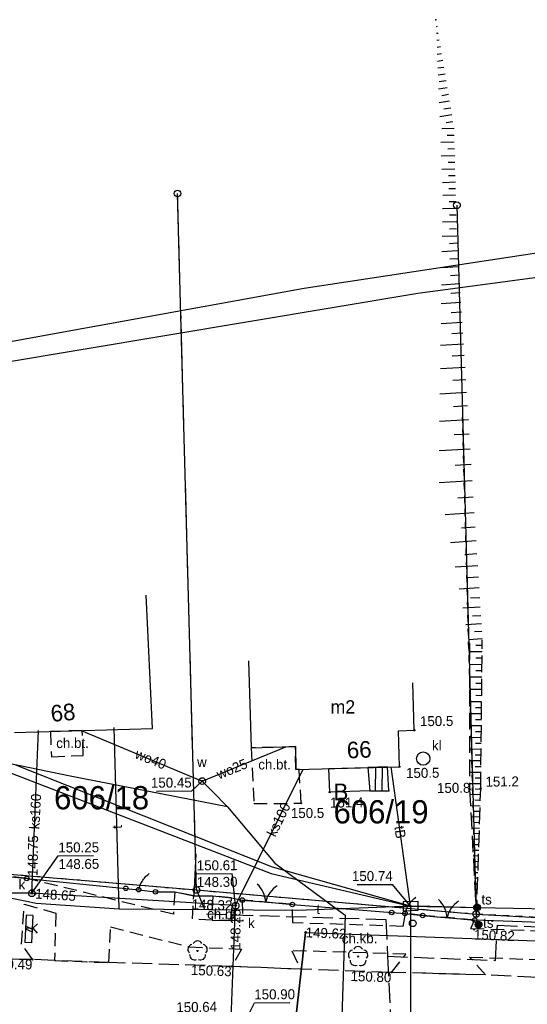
# Model space of a CAD drawing. Extents: x 7582895 to 7584772, y 6020395 to 6021139.
# Tile 13 of 49: x 7583777 to 7583815, y 6020698 to 6020772. Entities that reach past the tile are written whole.
import ezdxf
from ezdxf.enums import TextEntityAlignment as Align

# ---------------------------------------------------------------- set-up
doc = ezdxf.new("R2010")
doc.units = 0
for name, pattern in [('1_1', [0]), ('1_OTKC', [1.5, 1, -0.5]), ('1_OTKJ', [2, 1.5, -0.5]), ('1_OTRK', [1.75, 1.25, -0.5]), ('1_OTRKG', [1.75, 1.25, -0.5]), ('3_EGBS', [0]), ('3_EGBSG', [0]), ('3_EGBU_A', [0]), ('4_SUGP', [0]), ('4_SUKP', [0]), ('4_SULO', [0]), ('4_SUPK', [0]), ('4_SUPP_P', [2, 1.5, -0.5]), ('4_SUTP_A', [0]), ('4_SUWP', [0]), ('GDE', [0]), ('GUZ', [1, 0.5, -0.5])]:
    doc.linetypes.add(name, pattern=pattern)
doc.layers.get('0').update_dxf_attribs({"linetype": 'CONTINUOUS'})
for name, color, linetype in [('Dzialki', 7, 'GDE'), ('EADTD_T_0', 216, 'CONTINUOUS'), ('EGBB_E_T_0', 7, 'CONTINUOUS'), ('EGBB_L_0', 36, '3_EGBU_A'), ('EGBE_L_3', 7, '3_EGBS'), ('Numery_dzialek', 7, 'CONTINUOUS'), ('Numery_uzytkow', 3, 'CONTINUOUS'), ('OTD_L_12', 7, 'CONTINUOUS'), ('OTK_E_T_1', 7, 'CONTINUOUS'), ('OTK_L_0', 7, '1_OTKJ'), ('OTK_L_2', 7, '1_OTKC'), ('OTK_L_8', 7, 'CONTINUOUS'), ('OTO_L_0', 7, 'CONTINUOUS'), ('OTO_L_1', 7, 'CONTINUOUS'), ('OTO_L_2', 7, 'CONTINUOUS'), ('OTR_L_1', 7, '1_OTRK'), ('OTR_T_0', 7, 'CONTINUOUS'), ('OTR_T_1', 7, 'CONTINUOUS'), ('OTZ_T_0', 96, 'CONTINUOUS'), ('P_SUTP_L_0', 30, '4_SUPP_P'), ('Punkty', 7, 'CONTINUOUS'), ('SUGP_L_0', 52, '4_SUGP'), ('SUGR_T_0', 52, 'CONTINUOUS'), ('SUK_E_T_2', 36, 'CONTINUOUS'), ('SUK_E_T_4', 36, 'CONTINUOUS'), ('SUK_T_2', 36, 'CONTINUOUS'), ('SUK_T_3', 36, 'CONTINUOUS'), ('SUKP_E_T_0', 36, 'CONTINUOUS'), ('SUKP_L_0', 36, '4_SUKP'), ('SUKR_T_0', 36, 'CONTINUOUS'), ('SUL_L_1', 7, '4_SULO'), ('SUP_E_T_1', 7, 'CONTINUOUS'), ('SUP_L_1', 7, '4_SUPK'), ('SUP_T_0', 7, 'CONTINUOUS'), ('SUP_T_4', 7, 'CONTINUOUS'), ('SUT_E_T_0', 30, 'CONTINUOUS'), ('SUT_T_0', 30, 'CONTINUOUS'), ('SUTP_E_T_0', 30, 'CONTINUOUS'), ('SUTP_L_0', 30, '4_SUTP_A'), ('SUTR_T_0', 30, 'CONTINUOUS'), ('SUWP_E_T_0', 5, 'CONTINUOUS'), ('SUWP_L_0', 5, '4_SUWP'), ('SUWR_T_0', 5, 'CONTINUOUS'), ('Uzytki', 3, 'GUZ')]:
    doc.layers.add(name, color=color, linetype=linetype)

# ---------------------------------------------------------------- blocks, each defined once
blk = doc.blocks.new('GRT')
at = {"linetype": 'CONTINUOUS'}
blk.add_circle((0, 0), 0.25, dxfattribs=at)
blk = doc.blocks.new('1_OTRN')
at = {"linetype": 'CONTINUOUS'}
blk.add_circle((0, 0), 0.045, dxfattribs=at)
blk = doc.blocks.new('1_OTRS')
at = {"linetype": 'CONTINUOUS'}
blk.add_circle((0, 0), 0.045, dxfattribs=at)
blk = doc.blocks.new('1_OTZL')
at = {"linetype": 'CONTINUOUS'}
blk.add_circle((0, 0), 0.045, dxfattribs=at)
for centre, start, end in [((0, 0.375), 30.14012, 149.85988), ((-0.357, 0.116), 102.14447, 221.86002), ((0.357, 0.116), 318.13998, 77.85553), ((-0.22, -0.303), 174.14818, 293.85423), ((0.22, -0.303), 246.14577, 5.85182)]:
    blk.add_arc(centre, 0.375, start, end, dxfattribs=at)
blk = doc.blocks.new('4_SUPS')
at = {"linetype": 'CONTINUOUS'}
blk.add_circle((0, 0), 0.0625, dxfattribs=at)
blk = doc.blocks.new('4_SUKM')
at = {"linetype": 'CONTINUOUS'}
blk.add_circle((0, 0), 0.5, dxfattribs=at)
blk = doc.blocks.new('4_SUKS')
at = {"linetype": 'CONTINUOUS'}
blk.add_circle((0, 0), 0.25, dxfattribs=at)
blk = doc.blocks.new('4_SUPK')
at = {"linetype": 'CONTINUOUS'}
blk.add_circle((0, 0), 0.25, dxfattribs=at)
blk = doc.blocks.new('4_SUPW')
at = {"linetype": 'CONTINUOUS'}
blk.add_circle((0, 0), 0.25, dxfattribs=at)
blk = doc.blocks.new('4_SUTK')
at = {"linetype": 'CONTINUOUS'}
for radius in [0.25, 0.225, 0.2, 0.175, 0.15, 0.125, 0.1, 0.075, 0.05, 0.025, 0.00715]:
    blk.add_circle((0, 0), radius, dxfattribs=at)

msp = doc.modelspace()

# ---------------------------------------------------------------- linework, layer by layer
at = {"layer": 'Dzialki'}
for p, q in [((7583790.31, 6020706.65), (7583788.89, 6020759.07)), ((7583809.92, 6020758.19), (7583811.36, 6020704.84)), ((7583769.24, 6020708.44), (7583790.31, 6020706.65)), ((7583790.31, 6020706.65), (7583811.36, 6020704.84)), ((7583811.36, 6020704.84), (7583834.82, 6020703.53))]:
    msp.add_line(p, q, dxfattribs=at)
at = {"layer": 'EGBB_L_0', "linetype": '3_EGBU_A'}
for p, q in [((7583786.99, 6020718.8), (7583786.52, 6020728.83)), ((7583794.22, 6020723.9), (7583794.44, 6020717.34)), ((7583806.71, 6020718.67), (7583806.61, 6020722.24)), ((7583776.6, 6020718.51), (7583786.99, 6020718.8)), ((7583805.51, 6020718.62), (7583806.71, 6020718.67)), ((7583805.6, 6020715.93), (7583805.51, 6020718.62)), ((7583794.44, 6020717.34), (7583797.76, 6020717.44)), ((7583797.76, 6020717.44), (7583797.8, 6020715.73)), ((7583797.8, 6020715.73), (7583805.6, 6020715.93))]:
    msp.add_line(p, q, dxfattribs=at)
at = {"layer": 'EGBE_L_3', "linetype": '3_EGBS'}
for p, q in [((7583800.27, 6020715.79), (7583803.22, 6020715.87)), ((7583800.34, 6020714.01), (7583800.27, 6020715.79)), ((7583804.7, 6020715.91), (7583803.22, 6020715.87)), ((7583803.22, 6020715.87), (7583803.35, 6020714.12)), ((7583803.8, 6020714.12), (7583803.81, 6020715.89)), ((7583804.3, 6020714.11), (7583804.31, 6020715.9)), ((7583804.8, 6020714.11), (7583804.7, 6020715.91)), ((7583803.35, 6020714.12), (7583800.34, 6020714.01))]:
    msp.add_line(p, q, dxfattribs=at)
at = {"layer": 'EGBE_L_3', "linetype": '3_EGBSG'}
msp.add_line((7583803.35, 6020714.12), (7583804.8, 6020714.11), dxfattribs=at)
at = {"layer": 'EGBE_L_3', "linetype": '3_EGBS'}
msp.add_point((7583804.8, 6020714.11), dxfattribs=at)
at = {"layer": 'OTD_L_12'}
for p, q in [((7583777.49, 6020704.76), (7583777.39, 6020702.7)), ((7583777.99, 6020704.74), (7583777.49, 6020704.76)), ((7583777.99, 6020704.74), (7583777.89, 6020702.68)), ((7583777.45, 6020703.94), (7583777.94, 6020703.71)), ((7583777.44, 6020703.73), (7583777.93, 6020703.5)), ((7583777.89, 6020702.68), (7583777.39, 6020702.7))]:
    msp.add_line(p, q, dxfattribs=at)
at = {"layer": 'OTK_L_0', "linetype": '1_OTKJ'}
for p, q in [((7583777.96, 6020701.42), (7583772.31, 6020701.46)), ((7583779.62, 6020701.33), (7583777.96, 6020701.42)), ((7583783.71, 6020701.19), (7583779.62, 6020701.33)), ((7583792.97, 6020700.9), (7583783.71, 6020701.19)), ((7583798.16, 6020700.68), (7583792.97, 6020700.9)), ((7583804.99, 6020700.45), (7583798.16, 6020700.68)), ((7583812.08, 6020700.25), (7583804.99, 6020700.45)), ((7583829.97, 6020699.34), (7583812.08, 6020700.25))]:
    msp.add_line(p, q, dxfattribs=at)
at = {"layer": 'OTK_L_2', "linetype": '1_OTKC'}
for p, q in [((7583781.71, 6020718.65), (7583779.32, 6020718.58)), ((7583781.79, 6020716.77), (7583781.71, 6020718.65)), ((7583779.32, 6020718.58), (7583779.39, 6020716.68)), ((7583797.76, 6020717.44), (7583794.44, 6020717.34)), ((7583794.44, 6020717.34), (7583794.64, 6020713.15)), ((7583797.8, 6020715.73), (7583797.76, 6020717.44)), ((7583779.39, 6020716.68), (7583781.79, 6020716.77)), ((7583798.05, 6020715.74), (7583797.8, 6020715.73)), ((7583798.18, 6020713.18), (7583798.05, 6020715.74)), ((7583794.64, 6020713.15), (7583798.18, 6020713.18)), ((7583777.53, 6020707.52), (7583773.11, 6020708)), ((7583788.58, 6020704.82), (7583777.53, 6020707.52)), ((7583788.67, 6020706.5), (7583788.58, 6020704.82)), ((7583790.1, 6020706.22), (7583788.67, 6020706.5)), ((7583790.01, 6020704.47), (7583790.1, 6020706.22)), ((7583791.53, 6020706.21), (7583791.48, 6020704.37)), ((7583792.94, 6020706.05), (7583791.53, 6020706.21)), ((7583792.99, 6020704.34), (7583792.94, 6020706.05)), ((7583777.15, 6020702.57), (7583777.35, 6020705.58)), ((7583777.35, 6020705.58), (7583779.73, 6020704.91)), ((7583797.53, 6020705.56), (7583793.76, 6020705.89)), ((7583793.76, 6020705.89), (7583793.79, 6020704.31)), ((7583797.56, 6020704.18), (7583797.53, 6020705.56)), ((7583779.73, 6020704.91), (7583779.62, 6020701.33)), ((7583806.01, 6020704.88), (7583805.84, 6020703.91)), ((7583807.34, 6020704.73), (7583806.01, 6020704.88)), ((7583811.25, 6020704.39), (7583807.34, 6020704.73)), ((7583783.71, 6020701.19), (7583783.85, 6020703.88)), ((7583783.85, 6020703.88), (7583789.76, 6020702.36)), ((7583791.48, 6020704.37), (7583790.01, 6020704.47)), ((7583791.48, 6020704.37), (7583792.99, 6020704.34)), ((7583792.99, 6020704.34), (7583791.48, 6020704.37)), ((7583793.79, 6020704.31), (7583792.99, 6020704.34)), ((7583805.84, 6020703.91), (7583797.56, 6020704.18)), ((7583810.97, 6020703.76), (7583811.25, 6020704.39)), ((7583810.97, 6020703.76), (7583848.24, 6020702.39)), ((7583777.96, 6020701.42), (7583777.15, 6020702.57)), ((7583789.76, 6020702.36), (7583793.71, 6020702.2)), ((7583793.71, 6020702.2), (7583792.97, 6020700.9)), ((7583797.5, 6020702.08), (7583798.16, 6020700.68)), ((7583806.08, 6020701.82), (7583797.5, 6020702.08)), ((7583804.99, 6020700.45), (7583806.08, 6020701.82)), ((7583812.08, 6020700.25), (7583810.87, 6020701.6)), ((7583810.87, 6020701.6), (7583847.86, 6020700.21)), ((7583777.96, 6020701.42), (7583772.31, 6020701.46)), ((7583779.62, 6020701.33), (7583783.71, 6020701.19)), ((7583798.16, 6020700.68), (7583792.97, 6020700.9)), ((7583812.08, 6020700.25), (7583804.99, 6020700.45))]:
    msp.add_line(p, q, dxfattribs=at)
at = {"layer": 'OTK_L_8', "linetype": '1_OTKJ'}
for p, q in [((7583777.48, 6020703.79), (7583777.98, 6020703.77)), ((7583777.98, 6020703.77), (7583778.34, 6020704.11)), ((7583777.98, 6020703.77), (7583778.32, 6020703.41))]:
    msp.add_line(p, q, dxfattribs=at)
at = {"layer": 'OTO_L_0'}
for p, q in [((7583790.25, 6020709.37), (7583790.1, 6020706.22)), ((7583777.53, 6020707.52), (7583784.99, 6020706.77)), ((7583784.99, 6020706.77), (7583785.96, 6020706.67)), ((7583787.22, 6020706.51), (7583788.67, 6020706.5)), ((7583788.67, 6020706.5), (7583790.1, 6020706.22)), ((7583790.1, 6020706.22), (7583791.53, 6020706.21)), ((7583791.53, 6020706.21), (7583792.94, 6020706.05)), ((7583792.94, 6020706.05), (7583793.76, 6020705.89)), ((7583797.53, 6020705.56), (7583805.01, 6020704.96)), ((7583805.01, 6020704.96), (7583806.01, 6020704.88)), ((7583816.27, 6020704.2), (7583811.25, 6020704.39))]:
    msp.add_line(p, q, dxfattribs=at)
for centre in [(7583784.99, 6020706.77), (7583805.01, 6020704.96)]:
    msp.add_circle(centre, 0.17, dxfattribs=at)
at = {"layer": 'OTO_L_1'}
for p, q in [((7583775.94, 6020707.69), (7583777.53, 6020707.52)), ((7583793.76, 6020705.89), (7583795.02, 6020705.78)), ((7583794.77, 6020705.8), (7583796.27, 6020705.67)), ((7583796.27, 6020705.67), (7583797.53, 6020705.56)), ((7583807.34, 6020704.73), (7583808.67, 6020704.61)), ((7583808.42, 6020704.64), (7583809.92, 6020704.51)), ((7583809.92, 6020704.51), (7583811.25, 6020704.39))]:
    msp.add_line(p, q, dxfattribs=at)
for centre in [(7583777.53, 6020707.52), (7583793.76, 6020705.89), (7583797.53, 6020705.56), (7583807.34, 6020704.73), (7583811.25, 6020704.39)]:
    msp.add_circle(centre, 0.17, dxfattribs=at)
for centre, start, end in [((7583793.523, 6020705.633), 2.94192, 47.0163), ((7583797.47, 6020705.288), 122.97864, 167.05302), ((7583807.173, 6020704.467), 2.97471, 47.04908), ((7583811.12, 6020704.124), 123.01143, 167.08581)]:
    msp.add_arc(centre, 2, start, end, dxfattribs=at)
at = {"layer": 'OTO_L_2'}
for p, q in [((7583786.33, 6020707.46), (7583786.4, 6020707.54)), ((7583786.4, 6020707.54), (7583786.45, 6020707.61)), ((7583786.45, 6020707.61), (7583786.51, 6020707.68)), ((7583786.51, 6020707.68), (7583786.58, 6020707.74)), ((7583786.58, 6020707.74), (7583786.65, 6020707.8)), ((7583786.65, 6020707.8), (7583786.73, 6020707.86)), ((7583786.73, 6020707.86), (7583786.75, 6020707.88)), ((7583785.96, 6020706.67), (7583785.99, 6020706.77)), ((7583785.99, 6020706.77), (7583786.02, 6020706.86)), ((7583786.02, 6020706.86), (7583786.05, 6020706.95)), ((7583786.05, 6020706.95), (7583786.09, 6020707.05)), ((7583786.09, 6020707.05), (7583786.13, 6020707.13)), ((7583786.13, 6020707.13), (7583786.17, 6020707.22)), ((7583786.17, 6020707.22), (7583786.23, 6020707.3)), ((7583786.23, 6020707.3), (7583786.27, 6020707.39)), ((7583786.27, 6020707.39), (7583786.33, 6020707.46)), ((7583785.96, 6020706.67), (7583786.59, 6020706.59)), ((7583786.59, 6020706.59), (7583787.22, 6020706.51)), ((7583806.64, 6020705.96), (7583806.71, 6020706.02)), ((7583806.71, 6020706.02), (7583806.79, 6020706.08)), ((7583806.79, 6020706.08), (7583806.82, 6020706.1)), ((7583806.14, 6020705.26), (7583806.18, 6020705.34)), ((7583806.18, 6020705.34), (7583806.22, 6020705.43)), ((7583806.22, 6020705.43), (7583806.28, 6020705.51)), ((7583806.28, 6020705.51), (7583806.32, 6020705.6)), ((7583806.32, 6020705.6), (7583806.39, 6020705.67)), ((7583806.39, 6020705.67), (7583806.45, 6020705.76)), ((7583806.45, 6020705.76), (7583806.51, 6020705.82)), ((7583806.51, 6020705.82), (7583806.57, 6020705.89)), ((7583806.57, 6020705.89), (7583806.64, 6020705.96)), ((7583806.01, 6020704.88), (7583806.04, 6020704.98)), ((7583806.01, 6020704.88), (7583806.68, 6020704.81)), ((7583806.04, 6020704.98), (7583806.07, 6020705.07)), ((7583806.07, 6020705.07), (7583806.1, 6020705.16)), ((7583806.1, 6020705.16), (7583806.14, 6020705.26)), ((7583806.68, 6020704.81), (7583807.34, 6020704.73))]:
    msp.add_line(p, q, dxfattribs=at)
for centre in [(7583785.96, 6020706.67), (7583787.22, 6020706.51), (7583806.01, 6020704.88), (7583807.34, 6020704.73)]:
    msp.add_circle(centre, 0.17, dxfattribs=at)
at = {"layer": 'OTR_L_1', "linetype": '1_1'}
for p, q in [((7583808.42, 6020771.64), (7583808.36, 6020771.63)), ((7583808.51, 6020771.13), (7583808.38, 6020771.11)), ((7583808.59, 6020770.62), (7583808.4, 6020770.59)), ((7583808.68, 6020770.11), (7583808.42, 6020770.07)), ((7583808.76, 6020769.6), (7583808.44, 6020769.54)), ((7583808.85, 6020769.09), (7583808.46, 6020769.02)), ((7583808.94, 6020768.57), (7583808.48, 6020768.5)), ((7583809.02, 6020768.06), (7583808.5, 6020767.98)), ((7583809.11, 6020767.55), (7583808.59, 6020767.47)), ((7583809.19, 6020767.04), (7583808.54, 6020766.93)), ((7583809.28, 6020766.53), (7583808.77, 6020766.44)), ((7583809.36, 6020766.02), (7583808.58, 6020765.89)), ((7583809.45, 6020765.51), (7583808.94, 6020765.42)), ((7583809.53, 6020764.99), (7583808.62, 6020764.84)), ((7583809.7, 6020763.97), (7583808.78, 6020763.95)), ((7583809.62, 6020764.48), (7583809.11, 6020764.4)), ((7583809.71, 6020763.45), (7583809.19, 6020763.44)), ((7583809.72, 6020762.94), (7583808.7, 6020762.91)), ((7583809.73, 6020762.43), (7583809.23, 6020762.41)), ((7583809.75, 6020761.92), (7583808.74, 6020761.89)), ((7583809.77, 6020760.91), (7583808.78, 6020760.89)), ((7583809.76, 6020761.41), (7583809.26, 6020761.4)), ((7583809.79, 6020760.41), (7583809.29, 6020760.4)), ((7583809.8, 6020759.92), (7583808.82, 6020759.89)), ((7583809.81, 6020759.43), (7583809.32, 6020759.42)), ((7583809.82, 6020758.94), (7583808.85, 6020758.92)), ((7583809.85, 6020757.96), (7583808.84, 6020757.93)), ((7583809.84, 6020758.45), (7583809.34, 6020758.44)), ((7583809.86, 6020757.45), (7583809.35, 6020757.44)), ((7583809.88, 6020756.94), (7583808.82, 6020756.91)), ((7583809.9, 6020755.87), (7583808.81, 6020755.85)), ((7583809.89, 6020756.41), (7583809.35, 6020756.4)), ((7583809.93, 6020755.33), (7583809.37, 6020755.29)), ((7583809.97, 6020754.76), (7583808.79, 6020754.69)), ((7583810.04, 6020753.56), (7583808.78, 6020753.48)), ((7583810, 6020754.17), (7583809.39, 6020754.13)), ((7583810.08, 6020752.93), (7583809.43, 6020752.89)), ((7583810.13, 6020752.27), (7583808.76, 6020752.18)), ((7583810.17, 6020751.59), (7583809.46, 6020751.54)), ((7583810.21, 6020750.87), (7583808.74, 6020750.78)), ((7583810.26, 6020750.14), (7583809.49, 6020750.09)), ((7583810.31, 6020749.37), (7583808.72, 6020749.27)), ((7583810.36, 6020748.57), (7583809.53, 6020748.52)), ((7583810.41, 6020747.74), (7583808.69, 6020747.63)), ((7583810.47, 6020746.88), (7583809.57, 6020746.82)), ((7583810.53, 6020745.99), (7583808.67, 6020745.87)), ((7583810.59, 6020745.06), (7583809.62, 6020745)), ((7583810.65, 6020744.09), (7583808.64, 6020743.97)), ((7583810.71, 6020743.09), (7583809.67, 6020743.03)), ((7583810.78, 6020742.05), (7583808.61, 6020741.91)), ((7583810.85, 6020740.97), (7583809.72, 6020740.9)), ((7583810.92, 6020739.84), (7583808.58, 6020739.7)), ((7583810.99, 6020738.68), (7583809.78, 6020738.6)), ((7583811.07, 6020737.46), (7583808.57, 6020737.3)), ((7583811.15, 6020736.22), (7583809.98, 6020736.14)), ((7583811.22, 6020735.04), (7583809.03, 6020734.9)), ((7583811.29, 6020733.95), (7583810.26, 6020733.88)), ((7583811.36, 6020732.92), (7583809.43, 6020732.79)), ((7583811.42, 6020731.95), (7583810.51, 6020731.89)), ((7583811.48, 6020731.04), (7583809.78, 6020730.94)), ((7583811.53, 6020730.2), (7583810.73, 6020730.14)), ((7583811.58, 6020729.4), (7583810.09, 6020729.3)), ((7583811.63, 6020728.65), (7583810.93, 6020728.61)), ((7583811.67, 6020727.95), (7583810.36, 6020727.87)), ((7583811.72, 6020727.29), (7583811.1, 6020727.25)), ((7583811.76, 6020726.68), (7583810.6, 6020726.6)), ((7583811.79, 6020726.1), (7583811.25, 6020726.07)), ((7583811.83, 6020725.56), (7583810.81, 6020725.49)), ((7583811.82, 6020724.57), (7583810.86, 6020724.58)), ((7583811.83, 6020725.05), (7583811.34, 6020725.05)), ((7583811.82, 6020724.09), (7583811.34, 6020724.09)), ((7583811.81, 6020723.61), (7583810.86, 6020723.62)), ((7583811.81, 6020723.14), (7583811.34, 6020723.14)), ((7583811.8, 6020722.67), (7583810.87, 6020722.68)), ((7583811.79, 6020721.73), (7583810.87, 6020721.74)), ((7583811.8, 6020722.2), (7583811.33, 6020722.2)), ((7583811.79, 6020721.27), (7583811.33, 6020721.28)), ((7583811.78, 6020720.81), (7583810.87, 6020720.82)), ((7583811.78, 6020720.35), (7583811.32, 6020720.36)), ((7583811.77, 6020719.9), (7583810.87, 6020719.91)), ((7583811.77, 6020719.45), (7583811.32, 6020719.45)), ((7583811.76, 6020719), (7583810.87, 6020719.01)), ((7583811.75, 6020718.11), (7583810.87, 6020718.12)), ((7583811.76, 6020718.55), (7583811.31, 6020718.56)), ((7583811.74, 6020717.23), (7583810.87, 6020717.24)), ((7583811.75, 6020717.67), (7583811.31, 6020717.67)), ((7583811.74, 6020716.79), (7583811.3, 6020716.79)), ((7583811.73, 6020716.36), (7583810.87, 6020716.36)), ((7583811.73, 6020715.92), (7583811.3, 6020715.93)), ((7583811.72, 6020715.49), (7583810.87, 6020715.5)), ((7583811.72, 6020715.07), (7583811.3, 6020715.07)), ((7583811.72, 6020714.64), (7583810.87, 6020714.65)), ((7583811.71, 6020714.22), (7583811.29, 6020714.24)), ((7583811.7, 6020713.8), (7583810.89, 6020713.83)), ((7583811.67, 6020712.97), (7583810.94, 6020712.99)), ((7583811.68, 6020713.38), (7583811.26, 6020713.4)), ((7583811.64, 6020712.13), (7583810.98, 6020712.15)), ((7583811.65, 6020712.55), (7583811.24, 6020712.56)), ((7583811.61, 6020711.29), (7583811.03, 6020711.31)), ((7583811.63, 6020711.71), (7583811.21, 6020711.72)), ((7583811.58, 6020710.46), (7583811.08, 6020710.47)), ((7583811.6, 6020710.87), (7583811.18, 6020710.89)), ((7583811.57, 6020710.04), (7583811.15, 6020710.05)), ((7583811.56, 6020709.62), (7583811.12, 6020709.63)), ((7583811.54, 6020709.2), (7583811.14, 6020709.21)), ((7583811.53, 6020708.78), (7583811.17, 6020708.79)), ((7583811.52, 6020708.36), (7583811.19, 6020708.37)), ((7583811.5, 6020707.94), (7583811.21, 6020707.95)), ((7583811.49, 6020707.53), (7583811.23, 6020707.53)), ((7583811.47, 6020707.11), (7583811.26, 6020707.12)), ((7583811.46, 6020706.69), (7583811.28, 6020706.7)), ((7583811.45, 6020706.27), (7583811.3, 6020706.28)), ((7583811.43, 6020705.85), (7583811.32, 6020705.86)), ((7583811.42, 6020705.43), (7583811.35, 6020705.44)), ((7583811.4, 6020705.02), (7583811.37, 6020705.02))]:
    msp.add_line(p, q, dxfattribs=at)
at = {"layer": 'OTR_L_1', "linetype": '1_OTRKG'}
for p, q in [((7583811.71, 6020714.29), (7583811.83, 6020725.49)), ((7583811.39, 6020704.62), (7583811.71, 6020714.29))]:
    msp.add_line(p, q, dxfattribs=at)
at = {"layer": 'OTR_L_1', "linetype": '1_OTRK'}
for p, q in [((7583810.86, 6020725.22), (7583810.87, 6020714.23)), ((7583810.87, 6020714.23), (7583811.39, 6020704.62))]:
    msp.add_line(p, q, dxfattribs=at)
at = {"layer": 'OTR_L_1', "linetype": '1_1'}
msp.add_point((7583808.34, 6020772.16), dxfattribs=at)
at = {"layer": 'P_SUTP_L_0', "linetype": '4_SUPP_P'}
for p, q in [((7583790.31, 6020706.65), (7583791.07, 6020704.85)), ((7583791.07, 6020704.85), (7583804.57, 6020704.43)), ((7583804.57, 6020704.43), (7583804.7, 6020701.66)), ((7583812.81, 6020701.35), (7583812.97, 6020704)), ((7583812.97, 6020704), (7583834.75, 6020703.08)), ((7583804.7, 6020701.66), (7583812.81, 6020701.35)), ((7583804.7, 6020701.66), (7583805.26, 6020689.69))]:
    msp.add_line(p, q, dxfattribs=at)
at = {"layer": 'SUGP_L_0', "linetype": '4_SUGP'}
for p, q in [((7583797.1, 6020690.84), (7583798.53, 6020703.46)), ((7583798.53, 6020703.46), (7583815.92, 6020702.81))]:
    msp.add_line(p, q, dxfattribs=at)
at = {"layer": 'SUKP_L_0', "linetype": '4_SUKP'}
for p, q in [((7583798.43, 6020751.94), (7583818.55, 6020755)), ((7583806.98, 6020751.57), (7583834.66, 6020755.29)), ((7583765.1, 6020745.9), (7583798.43, 6020751.94)), ((7583775.25, 6020746.27), (7583806.98, 6020751.57)), ((7583777.92, 6020706.4), (7583778.41, 6020718.65)), ((7583793.26, 6020705.47), (7583798.35, 6020715.74)), ((7583777.92, 6020706.4), (7583756.39, 6020706.43)), ((7583793.26, 6020705.47), (7583777.92, 6020706.4)), ((7583792.82, 6020694.42), (7583793.26, 6020705.47))]:
    msp.add_line(p, q, dxfattribs=at)
at = {"layer": 'SUKR_T_0', "linetype": 'CONTINUOUS'}
for p, q in [((7583777.92, 6020706.4), (7583779.91, 6020709.22)), ((7583779.91, 6020709.22), (7583782.55, 6020709.24)), ((7583790.33, 6020707.87), (7583792.99, 6020707.89)), ((7583793.26, 6020705.47), (7583792.99, 6020707.89)), ((7583792.82, 6020694.42), (7583794.67, 6020698.16)), ((7583794.67, 6020698.16), (7583797.33, 6020698.18))]:
    msp.add_line(p, q, dxfattribs=at)
at = {"layer": 'SUL_L_1', "linetype": '4_SULO'}
msp.add_line((7583798.53, 6020703.46), (7583797.1, 6020690.84), dxfattribs=at)
at = {"layer": 'SUP_L_1', "linetype": '4_SUPK'}
for p, q in [((7583807, 6020705.78), (7583805.86, 6020705.77)), ((7583805.86, 6020705.77), (7583805.88, 6020705.09)), ((7583807, 6020705.12), (7583807, 6020705.78)), ((7583805.88, 6020705.09), (7583807, 6020705.12))]:
    msp.add_line(p, q, dxfattribs=at)
at = {"layer": 'SUTP_L_0', "linetype": '4_SUTP_A'}
for p, q in [((7583784.5, 6020705.22), (7583784.12, 6020718.87)), ((7583773.61, 6020716.49), (7583795.93, 6020707.9)), ((7583796.03, 6020708.36), (7583776.71, 6020716.05)), ((7583806.43, 6020705.43), (7583804.97, 6020715.91)), ((7583806.43, 6020705.43), (7583796.03, 6020708.36)), ((7583768.08, 6020707.81), (7583778.24, 6020705.65)), ((7583795.93, 6020707.9), (7583806.43, 6020705.43)), ((7583778.24, 6020705.65), (7583784.5, 6020705.22)), ((7583797.95, 6020705.13), (7583805.87, 6020705.43)), ((7583805.87, 6020705.43), (7583806.43, 6020705.43)), ((7583806.43, 6020705.43), (7583807.01, 6020705.45)), ((7583806.43, 6020705.43), (7583811.43, 6020705.34)), ((7583806.43, 6020705.43), (7583806.43, 6020689.66)), ((7583807.01, 6020705.45), (7583811.43, 6020705.34)), ((7583811.43, 6020705.34), (7583821.91, 6020705.13)), ((7583784.5, 6020705.22), (7583797.95, 6020705.13))]:
    msp.add_line(p, q, dxfattribs=at)
at = {"layer": 'SUTR_T_0', "linetype": 'CONTINUOUS'}
for p in [(7583802.42, 6020707.07), (7583806.43, 6020705.43)]:
    msp.add_line(p, (7583805.08, 6020707.07), dxfattribs=at)
at = {"layer": 'SUWP_L_0', "linetype": '4_SUWP'}
for p, q in [((7583780.8, 6020715.22), (7583758.3, 6020719.82)), ((7583781.63, 6020718.65), (7583790.75, 6020714.85)), ((7583790.75, 6020714.85), (7583797.04, 6020717.42)), ((7583792.64, 6020712.9), (7583780.8, 6020715.22)), ((7583790.75, 6020714.85), (7583791.52, 6020714.06)), ((7583791.52, 6020714.06), (7583792.64, 6020712.9)), ((7583792.64, 6020712.9), (7583796.22, 6020708.66)), ((7583796.22, 6020708.66), (7583801.51, 6020704.76)), ((7583801.51, 6020704.76), (7583801.11, 6020693.08))]:
    msp.add_line(p, q, dxfattribs=at)
at = {"layer": 'SUWR_T_0', "linetype": 'CONTINUOUS'}
for p in [(7583790.75, 6020714.85), (7583787.3, 6020714.1)]:
    msp.add_line(p, (7583789.96, 6020714.12), dxfattribs=at)
at = {"layer": 'Uzytki'}
for p, q in [((7583790.31, 6020706.65), (7583788.89, 6020759.07)), ((7583811.36, 6020704.84), (7583810.34, 6020742.25)), ((7583768.06, 6020708.55), (7583790.31, 6020706.65)), ((7583790.31, 6020706.65), (7583811.36, 6020704.84)), ((7583834.82, 6020703.53), (7583811.36, 6020704.84))]:
    msp.add_line(p, q, dxfattribs=at)

# ---------------------------------------------------------------- block references
at = {"layer": 'OTR_T_0'}
for p in [(7583811.22, 6020703.67), (7583777.96, 6020701.42), (7583804.99, 6020700.45)]:
    msp.add_blockref('1_OTRS', p, dxfattribs=at)
at = {"layer": 'OTR_T_0', "rotation": 269.999997}
msp.add_blockref('1_OTRS', (7583792.97, 6020700.9), dxfattribs=at)
at = {"layer": 'OTR_T_1', "rotation": 0.41379}
for p in [(7583806.71, 6020718.67), (7583805.6, 6020715.93), (7583810.87, 6020714.23), (7583811.71, 6020714.29), (7583800.34, 6020714.01), (7583798.18, 6020713.18)]:
    msp.add_blockref('1_OTRN', p, dxfattribs=at)
at = {"layer": 'OTZ_T_0'}
for p in [(7583790.39, 6020702.06), (7583802.48, 6020701.64)]:
    msp.add_blockref('1_OTZL', p, dxfattribs=at)
at = {"layer": 'Punkty'}
for p in [(7583788.89, 6020759.07), (7583809.92, 6020758.19), (7583790.31, 6020706.65), (7583811.36, 6020704.84)]:
    msp.add_blockref('GRT', p, dxfattribs=at)
at = {"layer": 'SUGR_T_0'}
msp.add_blockref('4_SUPS', (7583798.53, 6020703.46), dxfattribs=at)
at = {"layer": 'SUK_T_2'}
msp.add_blockref('4_SUKM', (7583807.38, 6020716.54), dxfattribs=at)
at = {"layer": 'SUK_T_3'}
for p in [(7583777.92, 6020706.4), (7583793.26, 6020705.47)]:
    msp.add_blockref('4_SUKS', p, dxfattribs=at)
at = {"layer": 'SUKR_T_0'}
for p in [(7583777.92, 6020706.4), (7583777.93, 6020706.65), (7583778.17, 6020706.38), (7583793.01, 6020705.48), (7583793.25, 6020705.22), (7583793.26, 6020705.47)]:
    msp.add_blockref('4_SUPS', p, dxfattribs=at)
at = {"layer": 'SUP_T_0'}
msp.add_blockref('4_SUPK', (7583806.59, 6020704.14), dxfattribs=at)
at = {"layer": 'SUP_T_4', "rotation": 0.41379}
msp.add_blockref('4_SUPW', (7583790.75, 6020714.85), dxfattribs=at)
at = {"layer": 'SUT_T_0'}
for p in [(7583811.43, 6020705.34), (7583811.55, 6020704.04)]:
    msp.add_blockref('4_SUTK', p, dxfattribs=at)
at = {"layer": 'SUTR_T_0'}
msp.add_blockref('4_SUPS', (7583806.43, 6020705.43), dxfattribs=at)
at = {"layer": 'SUWR_T_0'}
msp.add_blockref('4_SUPS', (7583790.75, 6020714.85), dxfattribs=at)

# ---------------------------------------------------------------- texts
at = {"layer": 'EADTD_T_0'}
for s, rotation, p in [('68', 5.1611, (7583779.39, 6020719.3)), ('66', 2.81556, (7583801.66, 6020716.54))]:
    msp.add_text(s, height=1.25, rotation=rotation, dxfattribs=at).set_placement(p)
at = {"layer": 'EGBB_E_T_0'}
msp.add_text('m2', height=1, dxfattribs=at).set_placement((7583801.33, 6020720.44), align=Align.MIDDLE)
at = {"layer": 'Numery_dzialek'}
for s, p in [('606/18', (7583779.59, 6020714.47)), ('606/19', (7583800.63, 6020713.41))]:
    msp.add_text(s, height=1.75, dxfattribs=at).set_placement(p, align=Align.TOP_LEFT)
at = {"layer": 'Numery_uzytkow'}
msp.add_text('B', height=1.25, dxfattribs=at).set_placement((7583800.63, 6020713.41))
at = {"layer": 'OTK_E_T_1'}
for s, rotation, p in [('ch.bt.', 0.41379, (7583780.98, 6020717.73)), ('ch.bt.', 358.51213, (7583792.34, 6020704.85)), ('ch.kb.', 0.41379, (7583802.59, 6020703.02))]:
    msp.add_text(s, height=0.75, rotation=rotation, dxfattribs=at).set_placement(p, align=Align.MIDDLE)
msp.add_text('ch.bt.', height=0.75, dxfattribs=at).set_placement((7583796.19, 6020716.11), align=Align.MIDDLE)
at = {"layer": 'OTR_T_0'}
msp.add_text('150.82', height=0.75, rotation=357.67238, dxfattribs=at).set_placement((7583811.22, 6020703.67), align=Align.TOP_LEFT)
for s, rotation, p in [('150.49', 359.59437, (7583777.96, 6020701.42)), ('150.63', 358.03756, (7583792.97, 6020700.9)), ('150.80', 358.20277, (7583804.99, 6020700.45))]:
    msp.add_text(s, height=0.75, rotation=rotation, dxfattribs=at).set_placement(p, align=Align.TOP_RIGHT)
msp.add_text('150.64', height=0.75, rotation=0.77216, dxfattribs=at).set_placement((7583791.86, 6020697.86), align=Align.MIDDLE_RIGHT)
at = {"layer": 'OTR_T_1'}
for s, p in [('150.5', (7583807.14, 6020718.98)), ('150.5', (7583806.09, 6020715.08)), ('151.2', (7583812.07, 6020714.43)), ('150.8', (7583808.42, 6020713.95)), ('151.4', (7583800.37, 6020712.85)), ('150.5', (7583797.42, 6020712.06))]:
    msp.add_text(s, height=0.75, rotation=0.41379, dxfattribs=at).set_placement(p)
at = {"layer": 'SUGR_T_0'}
msp.add_text('149.62', height=0.75, rotation=357.85941, dxfattribs=at).set_placement((7583798.53, 6020703.46), align=Align.MIDDLE_LEFT)
at = {"layer": 'SUK_E_T_2'}
msp.add_text('kl', height=0.75, dxfattribs=at).set_placement((7583808.04, 6020717.9), align=Align.TOP_LEFT)
at = {"layer": 'SUK_E_T_4'}
for p in [(7583776.92, 6020707.44), (7583794.19, 6020704.53)]:
    msp.add_text('k', height=0.75, dxfattribs=at).set_placement(p, align=Align.TOP_LEFT)
at = {"layer": 'SUKP_E_T_0'}
for s, rotation, p in [('ks160', 86.93379, (7583778.16, 6020712.56)), ('ks100', 63.86903, (7583796.48, 6020711.96))]:
    msp.add_text(s, height=0.75, rotation=rotation, dxfattribs=at).set_placement(p, align=Align.MIDDLE)
at = {"layer": 'SUKR_T_0'}
for s, rotation, p in [('148.75', 89.11, (7583777.97, 6020707.7)), ('148.65', 356.53511, (7583778.17, 6020706.38))]:
    msp.add_text(s, height=0.75, rotation=rotation, dxfattribs=at).set_placement(p, align=Align.MIDDLE_LEFT)
for s, rotation, p in [('150.25', 0.40999, (7583779.91, 6020710.22)), ('148.65', 0.40999, (7583779.92, 6020708.97)), ('150.61', 0.41379, (7583790.33, 6020708.87)), ('148.30', 0.41379, (7583790.33, 6020707.62)), ('150.90', 0.41379, (7583794.66, 6020699.16))]:
    msp.add_text(s, height=0.75, rotation=rotation, dxfattribs=at).set_placement(p, align=Align.TOP_LEFT)
for s, rotation, p in [('148.32', 358.28143, (7583793.01, 6020705.48)), ('148.28', 89.94019, (7583793.25, 6020705.22))]:
    msp.add_text(s, height=0.75, rotation=rotation, dxfattribs=at).set_placement(p, align=Align.MIDDLE_RIGHT)
at = {"layer": 'SUP_E_T_1'}
msp.add_text('w', height=0.75, dxfattribs=at).set_placement((7583790.36, 6020716.65), align=Align.TOP_LEFT)
at = {"layer": 'SUT_E_T_0'}
for p in [(7583811.76, 6020705.56), (7583811.89, 6020703.8)]:
    msp.add_text('ts', height=0.75, dxfattribs=at).set_placement(p)
at = {"layer": 'SUTP_E_T_0'}
for s, rotation, p in [('t', 91.57466, (7583784.33, 6020711.39)), ('tB', 277.77037, (7583805.64, 6020711)), ('t', 357.5514, (7583799.48, 6020705.21))]:
    msp.add_text(s, height=0.75, rotation=rotation, dxfattribs=at).set_placement(p, align=Align.MIDDLE)
at = {"layer": 'SUTR_T_0'}
msp.add_text('150.74', height=0.75, dxfattribs=at).set_placement((7583805.08, 6020707.32), align=Align.RIGHT)
at = {"layer": 'SUWP_E_T_0'}
for s, rotation, p in [('wo40', 337.92119, (7583786.87, 6020716.5)), ('wo25', 22.19958, (7583792.98, 6020715.76))]:
    msp.add_text(s, height=0.75, rotation=rotation, dxfattribs=at).set_placement(p, align=Align.MIDDLE)
at = {"layer": 'SUWR_T_0'}
msp.add_text('150.45', height=0.75, rotation=0.41379, dxfattribs=at).set_placement((7583789.95, 6020714.74), align=Align.MIDDLE_RIGHT)

doc.saveas('drawing.dxf')
